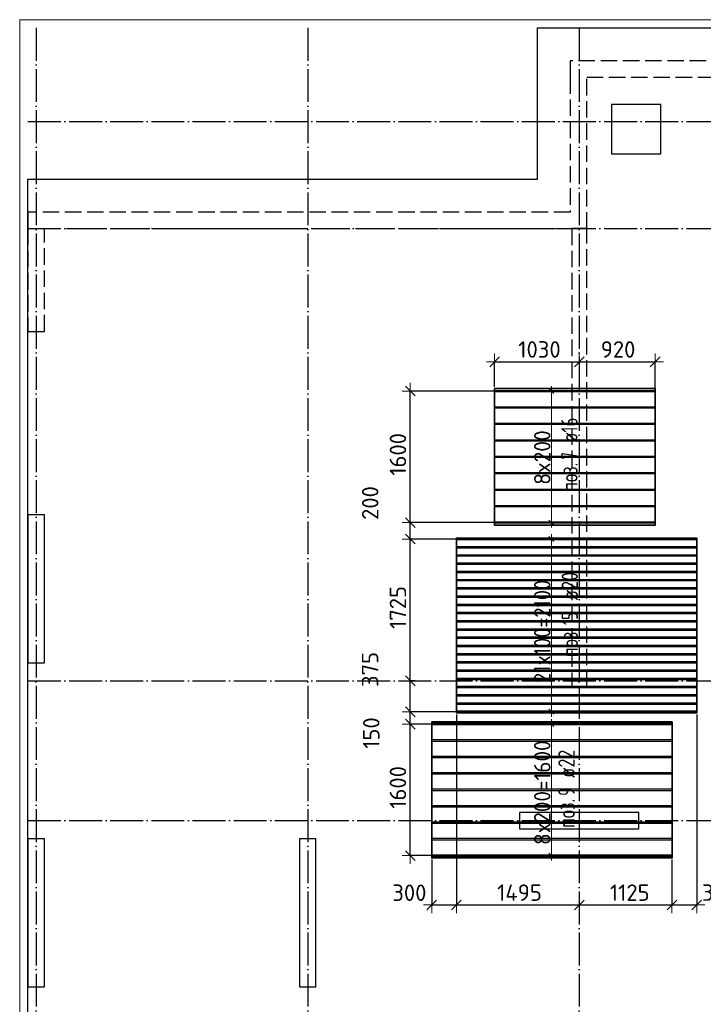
# Model space of a CAD drawing. Header units: millimetres. Extents: x 13527 to 139154, y -122592 to 61893.
# Tile 55 of 129: x 75100 to 83406, y -25534 to -13560. Entities that reach past the tile are written whole.
import ezdxf

# ---------------------------------------------------------------- set-up
doc = ezdxf.new("R2010")
doc.units = ezdxf.units.MM
doc.header["$PDMODE"] = 65
for name, pattern in [('______11', [500, 400, -50, 0, -50]), ('______2', [270, 200, -70]), ('______5', [1100, 800, -100, 100, -100])]:
    doc.linetypes.add(name, pattern=pattern)
for name, color, linetype, lineweight in [('Standard', 7, 'Continuous', 25), ('Колонна (1)', 7, 'Continuous', 35), ('Колонна (2)', 7, 'Continuous', 35), ('Размерная линия_ общее_1', 7, 'Continuous', 13), ('Стена_ общее', 7, 'Continuous', 35), ('Фундамент_ общее', 7, 'Continuous', 35)]:
    doc.layers.add(name, color=color, linetype=linetype, lineweight=lineweight)
doc.layers.add('Арм.стержн. Доп. Арм. ниж.зоны Х', color=7, linetype='Continuous', lineweight=35, true_color=0xff1cff)
doc.layers.add('Осевая линия_ общее', color=7, linetype='______5', lineweight=13, true_color=0xa0a0a0)
doc.styles.add('ISOCPEUR', font='ISOCPEUR')
doc.dimstyles.new('DIMSTYLE_6', dxfattribs={"dimtxt": 200, "dimasz": 200, "dimexe": 0, "dimexo": 0, "dimgap": 100, "dimtad": 2, "dimdec": 0, "dimrnd": 5, "dimzin": 12, "dimdsep": 46, "dimtxsty": 'ISOCPEUR', "dimblk1": 'ALL_ML_STRICH', "dimblk2": 'ALL_ML_STRICH', "dimsah": 1, "dimcen": 0, "dimclrd": 7, "dimclre": 256, "dimclrt": 7, "dimadec": 0, "dimazin": 0, "dimtfac": 1, "dimtdec": 0, "dimtix": 1, "dimtmove": 2, "dimatfit": 3, "dimfxl": 0, "dimtzin": 0, "dimlwd": 0, "dimlwe": -3, "dimarcsym": 0})
doc.dimstyles.new('DIMSTYLE_7', dxfattribs={"dimtxt": 200, "dimasz": 200, "dimexe": 0, "dimexo": 0, "dimgap": 100, "dimtad": 2, "dimdec": 0, "dimrnd": 5, "dimzin": 12, "dimdsep": 46, "dimtxsty": 'ISOCPEUR', "dimblk1": 'ALL_ML_STRICH', "dimblk2": 'ALL_ML_STRICH', "dimsah": 1, "dimcen": 0, "dimclrd": 7, "dimclre": 256, "dimclrt": 7, "dimadec": 0, "dimazin": 0, "dimtfac": 1, "dimtdec": 0, "dimtix": 1, "dimtmove": 2, "dimatfit": 3, "dimfxl": 0, "dimtvp": 1.2, "dimtzin": 0, "dimlwd": 0, "dimlwe": -3, "dimarcsym": 0})
doc.dimstyles.new('DIMSTYLE_8', dxfattribs={"dimtxt": 200, "dimasz": 200, "dimexe": 0, "dimexo": 0, "dimgap": 100, "dimtad": 2, "dimdec": 0, "dimrnd": 5, "dimzin": 12, "dimdsep": 46, "dimtxsty": 'ISOCPEUR', "dimblk1": 'ALL_ML_STRICH', "dimblk2": 'ALL_ML_STRICH', "dimsah": 1, "dimcen": 0, "dimclrd": 7, "dimclre": 256, "dimclrt": 7, "dimadec": 0, "dimazin": 0, "dimtfac": 1, "dimtdec": 0, "dimtix": 1, "dimtmove": 2, "dimatfit": 3, "dimfxl": 0, "dimtvp": 1.2, "dimtzin": 0, "dimlwd": 0, "dimlwe": -3, "dimarcsym": 0})
doc.dimstyles.new('DIMSTYLE_9', dxfattribs={"dimtxt": 200, "dimasz": 200, "dimexe": 0, "dimexo": 0, "dimgap": 100, "dimtad": 2, "dimdec": 0, "dimrnd": 5, "dimzin": 12, "dimdsep": 46, "dimtxsty": 'ISOCPEUR', "dimblk1": 'ALL_ML_STRICH', "dimblk2": 'ALL_ML_STRICH', "dimsah": 1, "dimcen": 0, "dimclrd": 7, "dimclre": 256, "dimclrt": 7, "dimadec": 0, "dimazin": 0, "dimtfac": 1, "dimtdec": 0, "dimtix": 1, "dimtmove": 2, "dimatfit": 3, "dimfxl": 0, "dimtzin": 0, "dimlwd": 0, "dimlwe": -3, "dimarcsym": 0})

# ---------------------------------------------------------------- blocks, each defined once
blk = doc.blocks.new('СЛОЖНЫЙ_ОБЪЕКТ_2')
at = {"layer": 'Колонна (1)', "color": 9, "lineweight": -3, "true_color": 0xc7c7c7, "transparency": 33554687}
for p, q in [((75200, -19580), (75200, -21380)), ((75400, -19580), (75200, -19580)), ((75400, -21380), (75400, -19580)), ((75200, -21380), (75400, -21380)), ((75200, -23520), (75200, -25320)), ((75400, -23520), (75200, -23520)), ((75400, -25320), (75400, -23520)), ((78500, -23520), (78500, -25320)), ((78700, -23520), (78500, -23520)), ((78700, -25320), (78700, -23520)), ((75200, -25320), (75400, -25320)), ((78500, -25320), (78700, -25320))]:
    blk.add_line(p, q, dxfattribs=at)
at = {"layer": 'Колонна (2)', "color": 9, "lineweight": -3, "true_color": 0xc7c7c7, "transparency": 33554687}
for p, q in [((81175, -23200), (81175, -23400)), ((82625, -23200), (81175, -23200)), ((82625, -23400), (82625, -23200)), ((81175, -23400), (82625, -23400))]:
    blk.add_line(p, q, dxfattribs=at)
at = {"layer": 'Стена_ общее', "color": 9, "linetype": '______2', "lineweight": -3, "true_color": 0xc7c7c7, "transparency": 33554687}
for p, q in [((81790, -14060), (81790, -14260)), ((89650, -14060), (81790, -14060)), ((81790, -14260), (81790, -15900)), ((81990, -16100), (81990, -14260)), ((81990, -14260), (89650, -14260)), ((75200, -15900), (75200, -16100)), ((81790, -15900), (75200, -15900)), ((75200, -16100), (75200, -17350)), ((75400, -16100), (81790, -16100)), ((75400, -17350), (75400, -16100)), ((81790, -16100), (81810, -16100)), ((81810, -16100), (81810, -21680)), ((81990, -16100), (81810, -16100)), ((81990, -21680), (81990, -16100)), ((75200, -17350), (75400, -17350)), ((81810, -21680), (81990, -21680))]:
    blk.add_line(p, q, dxfattribs=at)
blk = doc.blocks.new('ALL_ML_STRICH')
at = {"color": 0, "linetype": 'ByBlock', "lineweight": -2}
for p, q in [((-1, 0), (0.5, 0)), ((-0.3, -0.3), (0.3, 0.3)), ((0, -0.5), (0, 0.5))]:
    blk.add_line(p, q, dxfattribs=at)
blk = doc.blocks.new('*D71')
at = {"layer": 'DEFPOINTS', "color": 7, "linetype": 'Continuous', "lineweight": 13, "transparency": 33554687}
for p in [(80153, -22126), (79846, -23726), (80183, -23726)]:
    blk.add_point(p, dxfattribs=at)
at = {"layer": 'Размерная линия_ общее_1', "color": 253, "linetype": 'Continuous', "lineweight": -2, "true_color": 0xa0a0a0, "transparency": 33554687}
for p, q in [((80133, -22126), (79846, -22126)), ((80163, -23726), (79846, -23726))]:
    blk.add_line(p, q, dxfattribs=at)
at = {"layer": 'Размерная линия_ общее_1', "color": 7, "linetype": 'Continuous', "lineweight": -2, "transparency": 33554687}
blk.add_line((79846, -23726), (79846, -22126), dxfattribs=at)
at = {"layer": 'Размерная линия_ общее_1', "color": 7, "linetype": 'Continuous', "lineweight": 13, "transparency": 33554687, "xscale": 200, "yscale": 200, "zscale": 200}
for p, rotation in [((79846, -22126), 90), ((79846, -23726), 270)]:
    blk.add_blockref('ALL_ML_STRICH', p, dxfattribs=dict(at, rotation=rotation))
at = {"layer": 'Размерная линия_ общее_1', "color": 7, "linetype": 'Continuous', "lineweight": 13, "transparency": 33554687, "insert": (79696, -22896), "char_height": 200, "width": 800, "attachment_point": 5, "rotation": 90, "style": 'ISOCPEUR'}
blk.add_mtext('\\A1;{1600}', dxfattribs=at)
blk = doc.blocks.new('*D72')
at = {"layer": 'DEFPOINTS', "color": 7, "linetype": 'Continuous', "lineweight": 13, "transparency": 33554687}
for p in [(80450, -21976), (79846, -22126), (80153, -22126)]:
    blk.add_point(p, dxfattribs=at)
at = {"layer": 'Размерная линия_ общее_1', "color": 253, "linetype": 'Continuous', "lineweight": -2, "true_color": 0xa0a0a0, "transparency": 33554687}
for p, q in [((80430, -21976), (79846, -21976)), ((80133, -22126), (79846, -22126))]:
    blk.add_line(p, q, dxfattribs=at)
at = {"layer": 'Размерная линия_ общее_1', "color": 7, "linetype": 'Continuous', "lineweight": -2, "transparency": 33554687}
blk.add_line((79846, -22126), (79846, -21976), dxfattribs=at)
at = {"layer": 'Размерная линия_ общее_1', "color": 7, "linetype": 'Continuous', "lineweight": 13, "transparency": 33554687, "xscale": 200, "yscale": 200, "zscale": 200}
for p, rotation in [((79846, -21976), 90), ((79846, -22126), 270)]:
    blk.add_blockref('ALL_ML_STRICH', p, dxfattribs=dict(at, rotation=rotation))
at = {"layer": 'Размерная линия_ общее_1', "color": 7, "linetype": 'Continuous', "lineweight": 13, "transparency": 33554687, "insert": (79372, -22235), "char_height": 200, "width": 600, "attachment_point": 5, "rotation": 90, "style": 'ISOCPEUR'}
blk.add_mtext('\\A1;{150}', dxfattribs=at)
blk = doc.blocks.new('*D73')
at = {"layer": 'DEFPOINTS', "color": 7, "linetype": 'Continuous', "lineweight": 13, "transparency": 33554687}
for p in [(79920, -21600), (79846, -21976), (80450, -21976)]:
    blk.add_point(p, dxfattribs=at)
at = {"layer": 'Размерная линия_ общее_1', "color": 253, "linetype": 'Continuous', "lineweight": -2, "true_color": 0xa0a0a0, "transparency": 33554687}
for p, q in [((79900, -21600), (79846, -21600)), ((80430, -21976), (79846, -21976))]:
    blk.add_line(p, q, dxfattribs=at)
at = {"layer": 'Размерная линия_ общее_1', "color": 7, "linetype": 'Continuous', "lineweight": -2, "transparency": 33554687}
blk.add_line((79846, -21976), (79846, -21600), dxfattribs=at)
at = {"layer": 'Размерная линия_ общее_1', "color": 7, "linetype": 'Continuous', "lineweight": 13, "transparency": 33554687, "xscale": 200, "yscale": 200, "zscale": 200}
for p, rotation in [((79846, -21600), 90), ((79846, -21976), 270)]:
    blk.add_blockref('ALL_ML_STRICH', p, dxfattribs=dict(at, rotation=rotation))
at = {"layer": 'Размерная линия_ общее_1', "color": 7, "linetype": 'Continuous', "lineweight": 13, "transparency": 33554687, "insert": (79358, -21462), "char_height": 200, "width": 600, "attachment_point": 5, "rotation": 90, "style": 'ISOCPEUR'}
blk.add_mtext('\\A1;{375}', dxfattribs=at)
blk = doc.blocks.new('*D74')
at = {"layer": 'DEFPOINTS', "color": 7, "linetype": 'Continuous', "lineweight": 13, "transparency": 33554687}
for p in [(80436, -19876), (79846, -21600), (79920, -21600)]:
    blk.add_point(p, dxfattribs=at)
at = {"layer": 'Размерная линия_ общее_1', "color": 253, "linetype": 'Continuous', "lineweight": -2, "true_color": 0xa0a0a0, "transparency": 33554687}
for p, q in [((80416, -19876), (79846, -19876)), ((79900, -21600), (79846, -21600))]:
    blk.add_line(p, q, dxfattribs=at)
at = {"layer": 'Размерная линия_ общее_1', "color": 7, "linetype": 'Continuous', "lineweight": -2, "transparency": 33554687}
blk.add_line((79846, -21600), (79846, -19876), dxfattribs=at)
at = {"layer": 'Размерная линия_ общее_1', "color": 7, "linetype": 'Continuous', "lineweight": 13, "transparency": 33554687, "xscale": 200, "yscale": 200, "zscale": 200}
for p, rotation in [((79846, -19876), 90), ((79846, -21600), 270)]:
    blk.add_blockref('ALL_ML_STRICH', p, dxfattribs=dict(at, rotation=rotation))
at = {"layer": 'Размерная линия_ общее_1', "color": 7, "linetype": 'Continuous', "lineweight": 13, "transparency": 33554687, "insert": (79696, -20708), "char_height": 200, "width": 800, "attachment_point": 5, "rotation": 90, "style": 'ISOCPEUR'}
blk.add_mtext('\\A1;{1725}', dxfattribs=at)
blk = doc.blocks.new('*D75')
at = {"layer": 'DEFPOINTS', "color": 7, "linetype": 'Continuous', "lineweight": 13, "transparency": 33554687}
for p in [(80929, -19676), (79846, -19876), (80436, -19876)]:
    blk.add_point(p, dxfattribs=at)
at = {"layer": 'Размерная линия_ общее_1', "color": 253, "linetype": 'Continuous', "lineweight": -2, "true_color": 0xa0a0a0, "transparency": 33554687}
for p, q in [((80909, -19676), (79846, -19676)), ((80416, -19876), (79846, -19876))]:
    blk.add_line(p, q, dxfattribs=at)
at = {"layer": 'Размерная линия_ общее_1', "color": 7, "linetype": 'Continuous', "lineweight": -2, "transparency": 33554687}
blk.add_line((79846, -19876), (79846, -19676), dxfattribs=at)
at = {"layer": 'Размерная линия_ общее_1', "color": 7, "linetype": 'Continuous', "lineweight": 13, "transparency": 33554687, "xscale": 200, "yscale": 200, "zscale": 200}
for p, rotation in [((79846, -19676), 90), ((79846, -19876), 270)]:
    blk.add_blockref('ALL_ML_STRICH', p, dxfattribs=dict(at, rotation=rotation))
at = {"layer": 'Размерная линия_ общее_1', "color": 7, "linetype": 'Continuous', "lineweight": 13, "transparency": 33554687, "insert": (79359, -19438), "char_height": 200, "width": 600, "attachment_point": 5, "rotation": 90, "style": 'ISOCPEUR'}
blk.add_mtext('\\A1;{200}', dxfattribs=at)
blk = doc.blocks.new('*D76')
at = {"layer": 'DEFPOINTS', "color": 7, "linetype": 'Continuous', "lineweight": 13, "transparency": 33554687}
for p in [(80921, -18076), (79846, -19676), (80929, -19676)]:
    blk.add_point(p, dxfattribs=at)
at = {"layer": 'Размерная линия_ общее_1', "color": 253, "linetype": 'Continuous', "lineweight": -2, "true_color": 0xa0a0a0, "transparency": 33554687}
for p, q in [((80901, -18076), (79846, -18076)), ((80909, -19676), (79846, -19676))]:
    blk.add_line(p, q, dxfattribs=at)
at = {"layer": 'Размерная линия_ общее_1', "color": 7, "linetype": 'Continuous', "lineweight": -2, "transparency": 33554687}
blk.add_line((79846, -19676), (79846, -18076), dxfattribs=at)
at = {"layer": 'Размерная линия_ общее_1', "color": 7, "linetype": 'Continuous', "lineweight": 13, "transparency": 33554687, "xscale": 200, "yscale": 200, "zscale": 200}
for p, rotation in [((79846, -18076), 90), ((79846, -19676), 270)]:
    blk.add_blockref('ALL_ML_STRICH', p, dxfattribs=dict(at, rotation=rotation))
at = {"layer": 'Размерная линия_ общее_1', "color": 7, "linetype": 'Continuous', "lineweight": 13, "transparency": 33554687, "insert": (79696, -18846), "char_height": 200, "width": 800, "attachment_point": 5, "rotation": 90, "style": 'ISOCPEUR'}
blk.add_mtext('\\A1;{1600}', dxfattribs=at)
blk = doc.blocks.new('*D85')
at = {"layer": 'DEFPOINTS', "color": 7, "linetype": 'Continuous', "lineweight": 13, "transparency": 33554687}
for p in [(80406, -21988), (80106, -23753), (80106, -24326)]:
    blk.add_point(p, dxfattribs=at)
at = {"layer": 'Размерная линия_ общее_1', "color": 253, "linetype": 'Continuous', "lineweight": -2, "true_color": 0xa0a0a0, "transparency": 33554687}
for p, q in [((80406, -22008), (80406, -24326)), ((80106, -23773), (80106, -24326))]:
    blk.add_line(p, q, dxfattribs=at)
at = {"layer": 'Размерная линия_ общее_1', "color": 7, "linetype": 'Continuous', "lineweight": -2, "transparency": 33554687}
blk.add_line((80106, -24326), (80406, -24326), dxfattribs=at)
at = {"layer": 'Размерная линия_ общее_1', "color": 7, "linetype": 'Continuous', "lineweight": 13, "transparency": 33554687, "xscale": 200, "yscale": 200, "zscale": 200, "rotation": 180}
blk.add_blockref('ALL_ML_STRICH', (80106, -24326), dxfattribs=at)
at = {"layer": 'Размерная линия_ общее_1', "color": 7, "linetype": 'Continuous', "lineweight": 13, "transparency": 33554687, "xscale": 200, "yscale": 200, "zscale": 200}
blk.add_blockref('ALL_ML_STRICH', (80406, -24326), dxfattribs=at)
at = {"layer": 'Размерная линия_ общее_1', "color": 7, "linetype": 'Continuous', "lineweight": 13, "transparency": 33554687, "insert": (79835, -24177), "char_height": 200, "width": 600, "attachment_point": 5, "style": 'ISOCPEUR'}
blk.add_mtext('\\A1;{300}', dxfattribs=at)
blk = doc.blocks.new('*D86')
at = {"layer": 'DEFPOINTS', "color": 7, "linetype": 'Continuous', "lineweight": 13, "transparency": 33554687}
for p in [(80406, -21988), (81900, -24302), (80406, -24326)]:
    blk.add_point(p, dxfattribs=at)
at = {"layer": 'Размерная линия_ общее_1', "color": 253, "linetype": 'Continuous', "lineweight": -2, "true_color": 0xa0a0a0, "transparency": 33554687}
for p, q in [((80406, -22008), (80406, -24326)), ((81900, -24322), (81900, -24326))]:
    blk.add_line(p, q, dxfattribs=at)
at = {"layer": 'Размерная линия_ общее_1', "color": 7, "linetype": 'Continuous', "lineweight": -2, "transparency": 33554687}
blk.add_line((80406, -24326), (81900, -24326), dxfattribs=at)
at = {"layer": 'Размерная линия_ общее_1', "color": 7, "linetype": 'Continuous', "lineweight": 13, "transparency": 33554687, "xscale": 200, "yscale": 200, "zscale": 200, "rotation": 180}
blk.add_blockref('ALL_ML_STRICH', (80406, -24326), dxfattribs=at)
at = {"layer": 'Размерная линия_ общее_1', "color": 7, "linetype": 'Continuous', "lineweight": 13, "transparency": 33554687, "xscale": 200, "yscale": 200, "zscale": 200}
blk.add_blockref('ALL_ML_STRICH', (81900, -24326), dxfattribs=at)
at = {"layer": 'Размерная линия_ общее_1', "color": 7, "linetype": 'Continuous', "lineweight": 13, "transparency": 33554687, "insert": (81173, -24176), "char_height": 200, "width": 800, "attachment_point": 5, "style": 'ISOCPEUR'}
blk.add_mtext('\\A1;{1495}', dxfattribs=at)
blk = doc.blocks.new('*D87')
at = {"layer": 'DEFPOINTS', "color": 7, "linetype": 'Continuous', "lineweight": 13, "transparency": 33554687}
for p in [(83026, -23753), (81900, -24302), (81900, -24326)]:
    blk.add_point(p, dxfattribs=at)
at = {"layer": 'Размерная линия_ общее_1', "color": 253, "linetype": 'Continuous', "lineweight": -2, "true_color": 0xa0a0a0, "transparency": 33554687}
for p, q in [((83026, -23773), (83026, -24326)), ((81900, -24322), (81900, -24326))]:
    blk.add_line(p, q, dxfattribs=at)
at = {"layer": 'Размерная линия_ общее_1', "color": 7, "linetype": 'Continuous', "lineweight": -2, "transparency": 33554687}
blk.add_line((81900, -24326), (83026, -24326), dxfattribs=at)
at = {"layer": 'Размерная линия_ общее_1', "color": 7, "linetype": 'Continuous', "lineweight": 13, "transparency": 33554687, "xscale": 200, "yscale": 200, "zscale": 200, "rotation": 180}
blk.add_blockref('ALL_ML_STRICH', (81900, -24326), dxfattribs=at)
at = {"layer": 'Размерная линия_ общее_1', "color": 7, "linetype": 'Continuous', "lineweight": 13, "transparency": 33554687, "xscale": 200, "yscale": 200, "zscale": 200}
blk.add_blockref('ALL_ML_STRICH', (83026, -24326), dxfattribs=at)
at = {"layer": 'Размерная линия_ общее_1', "color": 7, "linetype": 'Continuous', "lineweight": 13, "transparency": 33554687, "insert": (82513, -24176), "char_height": 200, "width": 800, "attachment_point": 5, "style": 'ISOCPEUR'}
blk.add_mtext('\\A1;{1125}', dxfattribs=at)
blk = doc.blocks.new('*D88')
at = {"layer": 'DEFPOINTS', "color": 7, "linetype": 'Continuous', "lineweight": 13, "transparency": 33554687}
for p in [(83326, -21988), (83026, -23753), (83026, -24326)]:
    blk.add_point(p, dxfattribs=at)
at = {"layer": 'Размерная линия_ общее_1', "color": 253, "linetype": 'Continuous', "lineweight": -2, "true_color": 0xa0a0a0, "transparency": 33554687}
for p, q in [((83326, -22008), (83326, -24326)), ((83026, -23773), (83026, -24326))]:
    blk.add_line(p, q, dxfattribs=at)
at = {"layer": 'Размерная линия_ общее_1', "color": 7, "linetype": 'Continuous', "lineweight": -2, "transparency": 33554687}
blk.add_line((83026, -24326), (83326, -24326), dxfattribs=at)
at = {"layer": 'Размерная линия_ общее_1', "color": 7, "linetype": 'Continuous', "lineweight": 13, "transparency": 33554687, "xscale": 200, "yscale": 200, "zscale": 200, "rotation": 180}
blk.add_blockref('ALL_ML_STRICH', (83026, -24326), dxfattribs=at)
at = {"layer": 'Размерная линия_ общее_1', "color": 7, "linetype": 'Continuous', "lineweight": 13, "transparency": 33554687, "xscale": 200, "yscale": 200, "zscale": 200}
blk.add_blockref('ALL_ML_STRICH', (83326, -24326), dxfattribs=at)
at = {"layer": 'Размерная линия_ общее_1', "color": 7, "linetype": 'Continuous', "lineweight": 13, "transparency": 33554687, "insert": (83598, -24175), "char_height": 200, "width": 600, "attachment_point": 5, "style": 'ISOCPEUR'}
blk.add_mtext('\\A1;{300}', dxfattribs=at)
blk = doc.blocks.new('*D89')
at = {"layer": 'DEFPOINTS', "color": 7, "linetype": 'Continuous', "lineweight": 13, "transparency": 33554687}
for p in [(80871, -17720), (81900, -17747), (80871, -18044)]:
    blk.add_point(p, dxfattribs=at)
at = {"layer": 'Размерная линия_ общее_1', "color": 253, "linetype": 'Continuous', "lineweight": -2, "true_color": 0xa0a0a0, "transparency": 33554687}
for p, q in [((80871, -18024), (80871, -17720)), ((81900, -17727), (81900, -17720))]:
    blk.add_line(p, q, dxfattribs=at)
at = {"layer": 'Размерная линия_ общее_1', "color": 7, "linetype": 'Continuous', "lineweight": -2, "transparency": 33554687}
blk.add_line((80871, -17720), (81900, -17720), dxfattribs=at)
at = {"layer": 'Размерная линия_ общее_1', "color": 7, "linetype": 'Continuous', "lineweight": 13, "transparency": 33554687, "xscale": 200, "yscale": 200, "zscale": 200, "rotation": 180}
blk.add_blockref('ALL_ML_STRICH', (80871, -17720), dxfattribs=at)
at = {"layer": 'Размерная линия_ общее_1', "color": 7, "linetype": 'Continuous', "lineweight": 13, "transparency": 33554687, "xscale": 200, "yscale": 200, "zscale": 200}
blk.add_blockref('ALL_ML_STRICH', (81900, -17720), dxfattribs=at)
at = {"layer": 'Размерная линия_ общее_1', "color": 7, "linetype": 'Continuous', "lineweight": 13, "transparency": 33554687, "insert": (81416, -17570), "char_height": 200, "width": 800, "attachment_point": 5, "style": 'ISOCPEUR'}
blk.add_mtext('\\A1;{1030}', dxfattribs=at)
blk = doc.blocks.new('*D90')
at = {"layer": 'DEFPOINTS', "color": 7, "linetype": 'Continuous', "lineweight": 13, "transparency": 33554687}
for p in [(81900, -17720), (81900, -17747), (82821, -18068)]:
    blk.add_point(p, dxfattribs=at)
at = {"layer": 'Размерная линия_ общее_1', "color": 253, "linetype": 'Continuous', "lineweight": -2, "true_color": 0xa0a0a0, "transparency": 33554687}
for p, q in [((81900, -17727), (81900, -17720)), ((82821, -18048), (82821, -17720))]:
    blk.add_line(p, q, dxfattribs=at)
at = {"layer": 'Размерная линия_ общее_1', "color": 7, "linetype": 'Continuous', "lineweight": -2, "transparency": 33554687}
blk.add_line((81900, -17720), (82821, -17720), dxfattribs=at)
at = {"layer": 'Размерная линия_ общее_1', "color": 7, "linetype": 'Continuous', "lineweight": 13, "transparency": 33554687, "xscale": 200, "yscale": 200, "zscale": 200, "rotation": 180}
blk.add_blockref('ALL_ML_STRICH', (81900, -17720), dxfattribs=at)
at = {"layer": 'Размерная линия_ общее_1', "color": 7, "linetype": 'Continuous', "lineweight": 13, "transparency": 33554687, "xscale": 200, "yscale": 200, "zscale": 200}
blk.add_blockref('ALL_ML_STRICH', (82821, -17720), dxfattribs=at)
at = {"layer": 'Размерная линия_ общее_1', "color": 7, "linetype": 'Continuous', "lineweight": 13, "transparency": 33554687, "insert": (82371, -17570), "char_height": 200, "width": 600, "attachment_point": 5, "style": 'ISOCPEUR'}
blk.add_mtext('\\A1;{920}', dxfattribs=at)

msp = doc.modelspace()

# ---------------------------------------------------------------- linework, layer by layer
at = {"layer": 'Standard', "color": 7, "linetype": 'Continuous', "lineweight": 13, "transparency": 33554687}
msp.add_lwpolyline([(75100, -30750), (117980, -30750), (117980, -13560), (75100, -13560), (75100, -30750)], dxfattribs=at)
at = {"layer": 'Арм.стержн. Доп. Арм. ниж.зоны Х', "color": 253, "linetype": 'Continuous', "lineweight": -3, "true_color": 0xa0a0a0, "transparency": 33554687}
for p, q in [((81560.1, -18076.1), (81460.1, -18076.1)), ((81560.1, -18076.1), (81660.1, -18076.1)), ((81560.1, -19676.1), (81460.1, -19676.1)), ((81560.1, -19676.1), (81660.1, -19676.1)), ((81560.1, -19876.1), (81460.1, -19876.1)), ((81560.1, -19876.1), (81660.1, -19876.1)), ((81560.1, -21976.1), (81460.1, -21976.1)), ((81560.1, -21976.1), (81660.1, -21976.1)), ((81560.1, -22126.1), (81460.1, -22126.1)), ((81560.1, -22126.1), (81660.1, -22126.1)), ((81560.1, -23726.1), (81460.1, -23726.1)), ((81560.1, -23726.1), (81660.1, -23726.1))]:
    msp.add_line(p, q, dxfattribs=at)
at = {"layer": 'Арм.стержн. Доп. Арм. ниж.зоны Х', "color": 7, "linetype": 'Continuous', "lineweight": 25, "transparency": 33554687}
for p, q in [((81590.1, -18106.1), (81530.1, -18046.1)), ((81590.1, -19706.1), (81530.1, -19646.1)), ((81590.1, -19906.1), (81530.1, -19846.1)), ((81590.1, -22006.1), (81530.1, -21946.1)), ((81590.1, -22156.1), (81530.1, -22096.1)), ((81590.1, -23756.1), (81530.1, -23696.1))]:
    msp.add_line(p, q, dxfattribs=at)
at = {"layer": 'Арм.стержн. Доп. Арм. ниж.зоны Х', "color": 7, "linetype": 'Continuous', "lineweight": 13, "transparency": 33554687}
for p, q in [((81560.1, -18076.1), (81560.1, -18016.1)), ((81560.1, -19676.1), (81560.1, -19736.1)), ((81560.1, -19876.1), (81560.1, -19816.1)), ((81560.1, -21976.1), (81560.1, -22036.1)), ((81560.1, -22126.1), (81560.1, -22066.1)), ((81560.1, -23726.1), (81560.1, -23786.1))]:
    msp.add_line(p, q, dxfattribs=at)
at = {"layer": 'Арм.стержн. Доп. Арм. ниж.зоны Х', "color": 52, "linetype": 'Continuous', "lineweight": 35, "transparency": 33554687}
for points in [[(82821.4, -18044.1), (80871.4, -18044.1), (80871.4, -19708.1), (82821.4, -19708.1), (82821.4, -18044.1)], [(83326.4, -21988.1), (80406.4, -21988.1), (80406.4, -19864.1), (83326.4, -19864.1), (83326.4, -21988.1)], [(83026.4, -22099.1), (80106.4, -22099.1), (80106.4, -23753.1), (83026.4, -23753.1), (83026.4, -22099.1)]]:
    msp.add_lwpolyline(points, dxfattribs=at)
at = {"layer": 'Арм.стержн. Доп. Арм. ниж.зоны Х', "color": 41, "linetype": 'Continuous', "lineweight": 25, "transparency": 33554687}
for points in [[(80871.4, -18068.1), (82821.4, -18068.1), (82821.4, -18084.1), (80871.4, -18084.1), (80871.4, -18068.1)], [(80871.4, -18268.1), (82821.4, -18268.1), (82821.4, -18284.1), (80871.4, -18284.1), (80871.4, -18268.1)], [(80871.4, -18468.1), (82821.4, -18468.1), (82821.4, -18484.1), (80871.4, -18484.1), (80871.4, -18468.1)], [(80871.4, -18668.1), (82821.4, -18668.1), (82821.4, -18684.1), (80871.4, -18684.1), (80871.4, -18668.1)], [(80871.4, -18868.1), (82821.4, -18868.1), (82821.4, -18884.1), (80871.4, -18884.1), (80871.4, -18868.1)], [(80871.4, -19068.1), (82821.4, -19068.1), (82821.4, -19084.1), (80871.4, -19084.1), (80871.4, -19068.1)], [(80871.4, -19268.1), (82821.4, -19268.1), (82821.4, -19284.1), (80871.4, -19284.1), (80871.4, -19268.1)], [(80871.4, -19468.1), (82821.4, -19468.1), (82821.4, -19484.1), (80871.4, -19484.1), (80871.4, -19468.1)], [(80871.4, -19668.1), (82821.4, -19668.1), (82821.4, -19684.1), (80871.4, -19684.1), (80871.4, -19668.1)]]:
    msp.add_lwpolyline(points, dxfattribs=at)
at = {"layer": 'Арм.стержн. Доп. Арм. ниж.зоны Х', "color": 7, "linetype": 'Continuous', "lineweight": 13, "transparency": 33554687}
for points in [[(81560.1, -19676.1), (81560.1, -19316.1), (81560.1, -19316.1), (81560.1, -19316.1), (81560.1, -19316.1), (81560.1, -18436.1), (81560.1, -18436.1), (81560.1, -18076.1)], [(81560.1, -21976.1), (81560.1, -21726.1), (81560.1, -21726.1), (81560.1, -21726.1), (81560.1, -21726.1), (81560.1, -20126.1), (81560.1, -20126.1), (81560.1, -19876.1)], [(81560.1, -23726.1), (81560.1, -23696.1), (81560.1, -23696.1), (81560.1, -23696.1), (81560.1, -23696.1), (81560.1, -22156.1), (81560.1, -22156.1), (81560.1, -22126.1)]]:
    msp.add_lwpolyline(points, dxfattribs=at)
at = {"layer": 'Арм.стержн. Доп. Арм. ниж.зоны Х', "color": 240, "linetype": 'Continuous', "lineweight": 25, "transparency": 33554687}
for points in [[(80406.4, -19866.1), (83326.4, -19866.1), (83326.4, -19886.1), (80406.4, -19886.1), (80406.4, -19866.1)], [(80406.4, -19966.1), (83326.4, -19966.1), (83326.4, -19986.1), (80406.4, -19986.1), (80406.4, -19966.1)], [(80406.4, -20066.1), (83326.4, -20066.1), (83326.4, -20086.1), (80406.4, -20086.1), (80406.4, -20066.1)], [(80406.4, -20166.1), (83326.4, -20166.1), (83326.4, -20186.1), (80406.4, -20186.1), (80406.4, -20166.1)], [(80406.4, -20266.1), (83326.4, -20266.1), (83326.4, -20286.1), (80406.4, -20286.1), (80406.4, -20266.1)], [(80406.4, -20366.1), (83326.4, -20366.1), (83326.4, -20386.1), (80406.4, -20386.1), (80406.4, -20366.1)], [(80406.4, -20466.1), (83326.4, -20466.1), (83326.4, -20486.1), (80406.4, -20486.1), (80406.4, -20466.1)], [(80406.4, -20566.1), (83326.4, -20566.1), (83326.4, -20586.1), (80406.4, -20586.1), (80406.4, -20566.1)], [(80406.4, -20666.1), (83326.4, -20666.1), (83326.4, -20686.1), (80406.4, -20686.1), (80406.4, -20666.1)], [(80406.4, -20766.1), (83326.4, -20766.1), (83326.4, -20786.1), (80406.4, -20786.1), (80406.4, -20766.1)], [(80406.4, -20866.1), (83326.4, -20866.1), (83326.4, -20886.1), (80406.4, -20886.1), (80406.4, -20866.1)], [(80406.4, -20966.1), (83326.4, -20966.1), (83326.4, -20986.1), (80406.4, -20986.1), (80406.4, -20966.1)], [(80406.4, -21066.1), (83326.4, -21066.1), (83326.4, -21086.1), (80406.4, -21086.1), (80406.4, -21066.1)], [(80406.4, -21166.1), (83326.4, -21166.1), (83326.4, -21186.1), (80406.4, -21186.1), (80406.4, -21166.1)], [(80406.4, -21266.1), (83326.4, -21266.1), (83326.4, -21286.1), (80406.4, -21286.1), (80406.4, -21266.1)], [(80406.4, -21366.1), (83326.4, -21366.1), (83326.4, -21386.1), (80406.4, -21386.1), (80406.4, -21366.1)], [(80406.4, -21466.1), (83326.4, -21466.1), (83326.4, -21486.1), (80406.4, -21486.1), (80406.4, -21466.1)], [(80406.4, -21566.1), (83326.4, -21566.1), (83326.4, -21586.1), (80406.4, -21586.1), (80406.4, -21566.1)], [(80406.4, -21666.1), (83326.4, -21666.1), (83326.4, -21686.1), (80406.4, -21686.1), (80406.4, -21666.1)], [(80406.4, -21766.1), (83326.4, -21766.1), (83326.4, -21786.1), (80406.4, -21786.1), (80406.4, -21766.1)], [(80406.4, -21866.1), (83326.4, -21866.1), (83326.4, -21886.1), (80406.4, -21886.1), (80406.4, -21866.1)], [(80406.4, -21966.1), (83326.4, -21966.1), (83326.4, -21986.1), (80406.4, -21986.1), (80406.4, -21966.1)]]:
    msp.add_lwpolyline(points, dxfattribs=at)
at = {"layer": 'Арм.стержн. Доп. Арм. ниж.зоны Х', "color": 180, "linetype": 'Continuous', "lineweight": 25, "transparency": 33554687}
for points in [[(80106.4, -22115.1), (83026.4, -22115.1), (83026.4, -22137.1), (80106.4, -22137.1), (80106.4, -22115.1)], [(80106.4, -22315.1), (83026.4, -22315.1), (83026.4, -22337.1), (80106.4, -22337.1), (80106.4, -22315.1)], [(80106.4, -22515.1), (83026.4, -22515.1), (83026.4, -22537.1), (80106.4, -22537.1), (80106.4, -22515.1)], [(80106.4, -22715.1), (83026.4, -22715.1), (83026.4, -22737.1), (80106.4, -22737.1), (80106.4, -22715.1)], [(80106.4, -22915.1), (83026.4, -22915.1), (83026.4, -22937.1), (80106.4, -22937.1), (80106.4, -22915.1)], [(80106.4, -23115.1), (83026.4, -23115.1), (83026.4, -23137.1), (80106.4, -23137.1), (80106.4, -23115.1)], [(80106.4, -23315.1), (83026.4, -23315.1), (83026.4, -23337.1), (80106.4, -23337.1), (80106.4, -23315.1)], [(80106.4, -23515.1), (83026.4, -23515.1), (83026.4, -23537.1), (80106.4, -23537.1), (80106.4, -23515.1)], [(80106.4, -23715.1), (83026.4, -23715.1), (83026.4, -23737.1), (80106.4, -23737.1), (80106.4, -23715.1)]]:
    msp.add_lwpolyline(points, dxfattribs=at)
at = {"layer": 'Осевая линия_ общее', "color": 253, "linetype": '______11', "lineweight": -3, "true_color": 0xa0a0a0, "transparency": 33554687}
for p, q in [((75300, -13660), (75300, -31877.9)), ((78600, -13660), (78600, -31877.9)), ((81900, -13660), (81900, -31877.9)), ((75200, -14800), (119325.4, -14800)), ((75200, -16100), (119325.4, -16100)), ((75200, -21600), (119325.4, -21600)), ((75200, -23300), (119325.4, -23300))]:
    msp.add_line(p, q, dxfattribs=at)
at = {"layer": 'Фундамент_ общее', "color": 7, "lineweight": 25, "transparency": 33554687}
for p, q in [((81390, -15500), (81390, -13660)), ((81390, -13660), (90250, -13660)), ((82290, -14590), (82290, -15190)), ((82890, -14590), (82290, -14590)), ((82890, -15190), (82890, -14590)), ((82290, -15190), (82890, -15190)), ((75200, -29400), (75200, -15500)), ((75200, -15500), (81390, -15500))]:
    msp.add_line(p, q, dxfattribs=at)
at = {"layer": 'Фундамент_ общее', "color": 7, "linetype": 'Continuous', "lineweight": 25, "transparency": 33554687}
for p, q in [((81390, -15500), (81390, -13660)), ((81390, -13660), (90250, -13660)), ((82290, -14590), (82290, -15190)), ((82890, -14590), (82290, -14590)), ((82890, -15190), (82890, -14590)), ((82290, -15190), (82890, -15190)), ((75200, -29400), (75200, -15500)), ((75200, -15500), (81390, -15500))]:
    msp.add_line(p, q, dxfattribs=at)

# ---------------------------------------------------------------- block references
at = {"layer": 'Стена_ общее', "color": 9, "linetype": '______2', "lineweight": -3, "true_color": 0xc7c7c7, "transparency": 33554687}
msp.add_blockref('СЛОЖНЫЙ_ОБЪЕКТ_2', (0, 0), dxfattribs=at)

# ---------------------------------------------------------------- texts
at = {"layer": 'Арм.стержн. Доп. Арм. ниж.зоны Х', "color": 7, "linetype": 'Continuous', "lineweight": 25, "transparency": 33554687, "char_height": 200, "attachment_point": 7, "rotation": 90, "style": 'ISOCPEUR'}
for s, insert, width in [('\\W0.74; ø16 ', (81880.1, -18793), 624.254), ('\\W0.65;7', (81880.1, -18909.6), 181.337), ('\\W0.77;поз.', (81880.1, -19301.3), 468.039), ('\\W0.79; ø20 ', (81884.3, -20720), 661.987), ('\\W0.62;15', (81884.3, -20920), 262.378), ('\\W0.77;поз.', (81884.3, -21311.7), 468.039), ('\\W0.79; ø22 ', (81845.2, -22881.1), 661.987), ('\\W0.65;9', (81845.2, -22997.7), 181.337), ('\\W0.77;поз.', (81845.2, -23389.4), 468.039)]:
    msp.add_mtext(s, dxfattribs=dict(at, insert=insert, width=width))
at = {"layer": 'Арм.стержн. Доп. Арм. ниж.зоны Х', "color": 7, "linetype": 'Continuous', "lineweight": 13, "transparency": 33554687, "char_height": 200, "attachment_point": 7, "rotation": 90, "style": 'ISOCPEUR'}
for s, insert, width in [('\\W0.95;8x200', (81550.1, -19216.1), 793.963), ('\\W0.90;21x100=2100', (81550.1, -21626.1), 1508.927), ('\\W0.94;8x200=1600', (81550.1, -23596.1), 1453.373)]:
    msp.add_mtext(s, dxfattribs=dict(at, insert=insert, width=width))

# ---------------------------------------------------------------- dimensions: what is measured, and where the dimension line sits
at = {"layer": 'Размерная линия_ общее_1', "color": 7, "linetype": 'Continuous', "lineweight": 13, "transparency": 33554687}
for base, p1, p2, dimstyle, picture, middle in [((81900, -17719.8), (80871.4, -18024.1), (81900, -17726.6), 'DIMSTYLE_9', '*D89', (81415.7, -17569.8)), ((82821.4, -17719.8), (81900, -17726.6), (82821.4, -18048.1), 'DIMSTYLE_9', '*D90', (82370.7, -17569.8)), ((80406.4, -24326.4), (80106.4, -23773.1), (80406.4, -22008.1), 'DIMSTYLE_8', '*D85', (79834.7, -24177.5)), ((81900, -24326.4), (80406.4, -22008.1), (81900, -24321.9), 'DIMSTYLE_9', '*D86', (81173.2, -24176.4)), ((83326.4, -24326.4), (83026.4, -23773.1), (83326.4, -22008.1), 'DIMSTYLE_8', '*D88', (83598, -24174.9)), ((83026.4, -24326.4), (81900, -24321.9), (83026.4, -23773.1), 'DIMSTYLE_9', '*D87', (82513.2, -24176.4))]:
    dim = msp.add_linear_dim(base=base, p1=p1, p2=p2, dimstyle=dimstyle, override={"dimpost": '<>', "dimclrd": 7, "dimclre": 253, "dimclrt": 7, "dimlwd": 0, "dimlwe": 65533}, dxfattribs=at)
    dim.commit()
    dim.dimension.update_dxf_attribs({"geometry": picture, "text_midpoint": middle, "dimtype": 160})
for base, p1, p2, dimstyle, picture, middle in [((79845.6, -18076.1), (80908.9, -19676.1), (80900.6, -18076.1), 'DIMSTYLE_9', '*D76', (79695.6, -18846.1)), ((79845.6, -19676.1), (80416.5, -19876.1), (80908.9, -19676.1), 'DIMSTYLE_8', '*D75', (79359.4, -19438.4)), ((79845.6, -19876.1), (79900.4, -21600), (80416.5, -19876.1), 'DIMSTYLE_9', '*D74', (79695.6, -20708.1)), ((79845.6, -21600), (80429.6, -21976.1), (79900.4, -21600), 'DIMSTYLE_8', '*D73', (79358.1, -21461.9)), ((79845.6, -21976.1), (80133.4, -22126.1), (80429.6, -21976.1), 'DIMSTYLE_7', '*D72', (79372.3, -22234.7)), ((79845.6, -22126.1), (80163.2, -23726.1), (80133.4, -22126.1), 'DIMSTYLE_6', '*D71', (79695.6, -22896.1))]:
    dim = msp.add_linear_dim(base=base, p1=p1, p2=p2, angle=90, dimstyle=dimstyle, override={"dimpost": '<>', "dimclrd": 7, "dimclre": 253, "dimclrt": 7, "dimlwd": 0, "dimlwe": 65533}, dxfattribs=at)
    dim.commit()
    dim.dimension.update_dxf_attribs({"geometry": picture, "text_midpoint": middle, "dimtype": 160})

doc.saveas('drawing.dxf')
